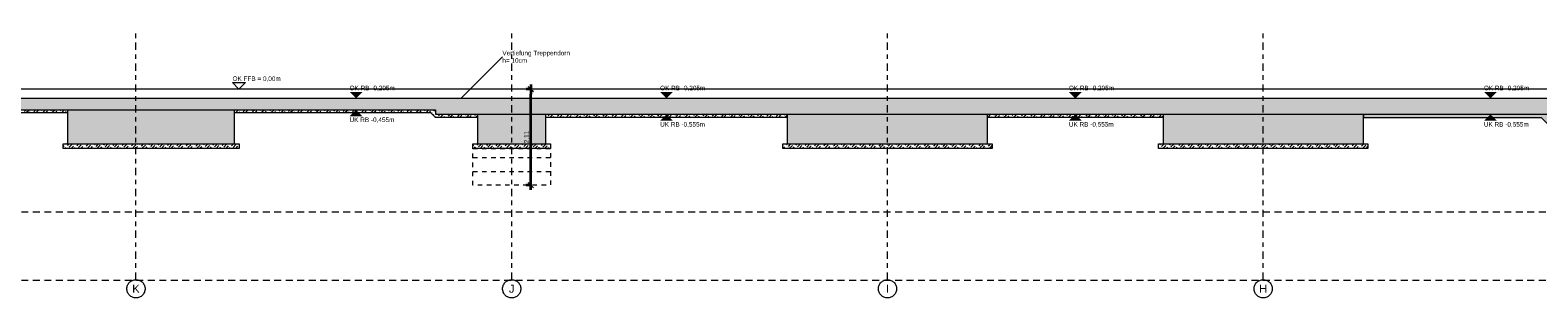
# Model space of a CAD drawing. Header units: metres. Extents: x -273 to 6, y -183 to 13.
# Tile 194 of 256: x -85 to -52, y -55 to -49. Entities that reach past the tile are written whole.
import ezdxf

# ---------------------------------------------------------------- set-up
doc = ezdxf.new("R2010")
doc.units = ezdxf.units.M
doc.header["$LTSCALE"] = 0.05
doc.header["$PDMODE"] = 1
doc.header["$PDSIZE"] = -2
for name, pattern in [('ISO-02 Strichlinie', [3.81, 3.048, -0.762]), ('ISO-03 Gestrichelt mit Abstand-3', [1.524, 0.6096, -0.9144]), ('Linienart-53', [5.291531, 3.175, -1.058062, 0.352704, -0.705764])]:
    doc.linetypes.add(name, pattern=pattern)
doc.layers.get('0').update_dxf_attribs({"lineweight": 25})
doc.layers.add('30 -35 Decken- 0 Decken', color=7, linetype='Continuous', lineweight=35, true_color=0x00ee00)
doc.layers.add('70 -72 Beschriftung- 1 Beschriftung allgemein', color=7, linetype='Continuous', lineweight=9, true_color=0xff6633)
doc.layers.add('70 -71 Achsen- 1 Gebäudeachsen', color=7, linetype='Linienart-53', lineweight=18)
doc.layers.add('Keine', color=7, linetype='Continuous', lineweight=9)
doc.styles.add('Arial', font='arial.ttf')
doc.dimstyles.new('SIA_DIN1356', dxfattribs={"dimtxt": 0.100689, "dimasz": 0.112241, "dimexe": 0.1, "dimexo": 0.15, "dimgap": 0.025, "dimtad": 1, "dimdec": 3, "dimtxsty": 'Arial', "dimblk": 'VW_SLASH-3', "dimblk1": 'VW_SLASH-3', "dimblk2": 'VW_SLASH-3', "dimcen": 0, "dimdle": 0.1, "dimadec": 3, "dimazin": 0, "dimtfac": 1, "dimtdec": 3, "dimtix": 1, "dimtmove": 0, "dimatfit": 0, "dimldrblk": 'VW_FILLEDARROW-1', "dimfxl": 1, "dimfrac": 2, "dimtolj": 1, "dimarcsym": 0})
pattern_1 = [(-135, (0, 0), (0.03535534, -0.03535534), [0.084852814, -0.05656854])]

# ---------------------------------------------------------------- blocks, each defined once
blk = doc.blocks.new('Gruppe-3482')
at = {"color": 255, "transparency": 33554687}
for points in [[(-82.921, 31.985), (-82.941, 31.986), (-82.96, 31.989), (-82.979, 31.994), (-82.998, 32), (-83.015, 32.009), (-83.032, 32.019), (-83.048, 32.031), (-83.062, 32.044), (-83.076, 32.058), (-83.087, 32.074), (-83.097, 32.091), (-83.106, 32.109), (-83.112, 32.127), (-83.117, 32.146), (-83.12, 32.166), (-83.121, 32.185), (-83.12, 32.205), (-83.117, 32.224), (-83.112, 32.243), (-83.106, 32.262), (-83.097, 32.28), (-83.087, 32.296), (-83.076, 32.312), (-83.062, 32.327), (-83.048, 32.34), (-83.032, 32.352), (-83.015, 32.362), (-82.998, 32.37), (-82.979, 32.377), (-82.96, 32.381), (-82.941, 32.384), (-82.921, 32.385), (-82.901, 32.384), (-82.882, 32.381), (-82.863, 32.377), (-82.844, 32.37), (-82.827, 32.362), (-82.81, 32.352), (-82.794, 32.34), (-82.78, 32.327), (-82.766, 32.312), (-82.755, 32.296), (-82.745, 32.28), (-82.736, 32.262), (-82.73, 32.243), (-82.725, 32.224), (-82.722, 32.205), (-82.721, 32.185), (-82.722, 32.166), (-82.725, 32.146), (-82.73, 32.127), (-82.736, 32.109), (-82.745, 32.091), (-82.755, 32.074), (-82.766, 32.058), (-82.78, 32.044), (-82.794, 32.031), (-82.81, 32.019), (-82.827, 32.009), (-82.844, 32), (-82.863, 31.994), (-82.882, 31.989), (-82.901, 31.986)], [(-74.671, 31.985), (-74.691, 31.986), (-74.71, 31.989), (-74.729, 31.994), (-74.748, 32), (-74.765, 32.009), (-74.782, 32.019), (-74.798, 32.031), (-74.812, 32.044), (-74.826, 32.058), (-74.837, 32.074), (-74.847, 32.091), (-74.856, 32.109), (-74.862, 32.127), (-74.867, 32.146), (-74.87, 32.166), (-74.871, 32.185), (-74.87, 32.205), (-74.867, 32.224), (-74.862, 32.243), (-74.856, 32.262), (-74.847, 32.28), (-74.837, 32.296), (-74.826, 32.312), (-74.812, 32.327), (-74.798, 32.34), (-74.782, 32.352), (-74.765, 32.362), (-74.748, 32.37), (-74.729, 32.377), (-74.71, 32.381), (-74.691, 32.384), (-74.671, 32.385), (-74.651, 32.384), (-74.632, 32.381), (-74.613, 32.377), (-74.594, 32.37), (-74.577, 32.362), (-74.56, 32.352), (-74.544, 32.34), (-74.53, 32.327), (-74.516, 32.312), (-74.505, 32.296), (-74.495, 32.28), (-74.486, 32.262), (-74.48, 32.243), (-74.475, 32.224), (-74.472, 32.205), (-74.471, 32.185), (-74.472, 32.166), (-74.475, 32.146), (-74.48, 32.127), (-74.486, 32.109), (-74.495, 32.091), (-74.505, 32.074), (-74.516, 32.058), (-74.53, 32.044), (-74.544, 32.031), (-74.56, 32.019), (-74.577, 32.009), (-74.594, 32), (-74.613, 31.994), (-74.632, 31.989), (-74.651, 31.986)], [(-66.421, 31.985), (-66.441, 31.986), (-66.46, 31.989), (-66.479, 31.994), (-66.498, 32), (-66.515, 32.009), (-66.532, 32.019), (-66.548, 32.031), (-66.562, 32.044), (-66.576, 32.058), (-66.587, 32.074), (-66.597, 32.091), (-66.606, 32.109), (-66.612, 32.127), (-66.617, 32.146), (-66.62, 32.166), (-66.621, 32.185), (-66.62, 32.205), (-66.617, 32.224), (-66.612, 32.243), (-66.606, 32.262), (-66.597, 32.28), (-66.587, 32.296), (-66.576, 32.312), (-66.562, 32.327), (-66.548, 32.34), (-66.532, 32.352), (-66.515, 32.362), (-66.498, 32.37), (-66.479, 32.377), (-66.46, 32.381), (-66.441, 32.384), (-66.421, 32.385), (-66.401, 32.384), (-66.382, 32.381), (-66.363, 32.377), (-66.344, 32.37), (-66.327, 32.362), (-66.31, 32.352), (-66.294, 32.34), (-66.28, 32.327), (-66.266, 32.312), (-66.255, 32.296), (-66.245, 32.28), (-66.236, 32.262), (-66.23, 32.243), (-66.225, 32.224), (-66.222, 32.205), (-66.221, 32.185), (-66.222, 32.166), (-66.225, 32.146), (-66.23, 32.127), (-66.236, 32.109), (-66.245, 32.091), (-66.255, 32.074), (-66.266, 32.058), (-66.28, 32.044), (-66.294, 32.031), (-66.31, 32.019), (-66.327, 32.009), (-66.344, 32), (-66.363, 31.994), (-66.382, 31.989), (-66.401, 31.986)], [(-58.171, 31.985), (-58.191, 31.986), (-58.21, 31.989), (-58.229, 31.994), (-58.248, 32), (-58.265, 32.009), (-58.282, 32.019), (-58.298, 32.031), (-58.312, 32.044), (-58.326, 32.058), (-58.337, 32.074), (-58.347, 32.091), (-58.356, 32.109), (-58.362, 32.127), (-58.367, 32.146), (-58.37, 32.166), (-58.371, 32.185), (-58.37, 32.205), (-58.367, 32.224), (-58.362, 32.243), (-58.356, 32.262), (-58.347, 32.28), (-58.337, 32.296), (-58.326, 32.312), (-58.312, 32.327), (-58.298, 32.34), (-58.282, 32.352), (-58.265, 32.362), (-58.248, 32.37), (-58.229, 32.377), (-58.21, 32.381), (-58.191, 32.384), (-58.171, 32.385), (-58.151, 32.384), (-58.132, 32.381), (-58.113, 32.377), (-58.094, 32.37), (-58.077, 32.362), (-58.06, 32.352), (-58.044, 32.34), (-58.03, 32.327), (-58.016, 32.312), (-58.005, 32.296), (-57.995, 32.28), (-57.986, 32.262), (-57.98, 32.243), (-57.975, 32.224), (-57.972, 32.205), (-57.971, 32.185), (-57.972, 32.166), (-57.975, 32.146), (-57.98, 32.127), (-57.986, 32.109), (-57.995, 32.091), (-58.005, 32.074), (-58.016, 32.058), (-58.03, 32.044), (-58.044, 32.031), (-58.06, 32.019), (-58.077, 32.009), (-58.094, 32), (-58.113, 31.994), (-58.132, 31.989), (-58.151, 31.986)]]:
    blk.add_wipeout(points, dxfattribs=at).dxf.layer = 'Keine'
at = {"layer": '70 -71 Achsen- 1 Gebäudeachsen', "transparency": 33554687}
for p, q in [((-82.921, 32.385), (-82.921, 37.864)), ((-74.671, 32.385), (-74.671, 37.864)), ((-66.421, 32.385), (-66.421, 37.864)), ((-58.171, 32.385), (-58.171, 37.864))]:
    blk.add_line(p, q, dxfattribs=at)
at = {"layer": 'Keine', "transparency": 33554687, "flags": 128}
for points in [[(-82.921, 31.985), (-82.941, 31.986), (-82.96, 31.989), (-82.979, 31.994), (-82.998, 32), (-83.015, 32.009), (-83.032, 32.019), (-83.048, 32.031), (-83.062, 32.044), (-83.076, 32.058), (-83.087, 32.074), (-83.097, 32.091), (-83.106, 32.109), (-83.112, 32.127), (-83.117, 32.146), (-83.12, 32.166), (-83.121, 32.185), (-83.12, 32.205), (-83.117, 32.224), (-83.112, 32.243), (-83.106, 32.262), (-83.097, 32.28), (-83.087, 32.296), (-83.076, 32.312), (-83.062, 32.327), (-83.048, 32.34), (-83.032, 32.352), (-83.015, 32.362), (-82.998, 32.37), (-82.979, 32.377), (-82.96, 32.381), (-82.941, 32.384), (-82.921, 32.385), (-82.901, 32.384), (-82.882, 32.381), (-82.863, 32.377), (-82.844, 32.37), (-82.827, 32.362), (-82.81, 32.352), (-82.794, 32.34), (-82.78, 32.327), (-82.766, 32.312), (-82.755, 32.296), (-82.745, 32.28), (-82.736, 32.262), (-82.73, 32.243), (-82.725, 32.224), (-82.722, 32.205), (-82.721, 32.185), (-82.722, 32.166), (-82.725, 32.146), (-82.73, 32.127), (-82.736, 32.109), (-82.745, 32.091), (-82.755, 32.074), (-82.766, 32.058), (-82.78, 32.044), (-82.794, 32.031), (-82.81, 32.019), (-82.827, 32.009), (-82.844, 32), (-82.863, 31.994), (-82.882, 31.989), (-82.901, 31.986)], [(-74.671, 31.985), (-74.691, 31.986), (-74.71, 31.989), (-74.729, 31.994), (-74.748, 32), (-74.765, 32.009), (-74.782, 32.019), (-74.798, 32.031), (-74.812, 32.044), (-74.826, 32.058), (-74.837, 32.074), (-74.847, 32.091), (-74.856, 32.109), (-74.862, 32.127), (-74.867, 32.146), (-74.87, 32.166), (-74.871, 32.185), (-74.87, 32.205), (-74.867, 32.224), (-74.862, 32.243), (-74.856, 32.262), (-74.847, 32.28), (-74.837, 32.296), (-74.826, 32.312), (-74.812, 32.327), (-74.798, 32.34), (-74.782, 32.352), (-74.765, 32.362), (-74.748, 32.37), (-74.729, 32.377), (-74.71, 32.381), (-74.691, 32.384), (-74.671, 32.385), (-74.651, 32.384), (-74.632, 32.381), (-74.613, 32.377), (-74.594, 32.37), (-74.577, 32.362), (-74.56, 32.352), (-74.544, 32.34), (-74.53, 32.327), (-74.516, 32.312), (-74.505, 32.296), (-74.495, 32.28), (-74.486, 32.262), (-74.48, 32.243), (-74.475, 32.224), (-74.472, 32.205), (-74.471, 32.185), (-74.472, 32.166), (-74.475, 32.146), (-74.48, 32.127), (-74.486, 32.109), (-74.495, 32.091), (-74.505, 32.074), (-74.516, 32.058), (-74.53, 32.044), (-74.544, 32.031), (-74.56, 32.019), (-74.577, 32.009), (-74.594, 32), (-74.613, 31.994), (-74.632, 31.989), (-74.651, 31.986)], [(-66.421, 31.985), (-66.441, 31.986), (-66.46, 31.989), (-66.479, 31.994), (-66.498, 32), (-66.515, 32.009), (-66.532, 32.019), (-66.548, 32.031), (-66.562, 32.044), (-66.576, 32.058), (-66.587, 32.074), (-66.597, 32.091), (-66.606, 32.109), (-66.612, 32.127), (-66.617, 32.146), (-66.62, 32.166), (-66.621, 32.185), (-66.62, 32.205), (-66.617, 32.224), (-66.612, 32.243), (-66.606, 32.262), (-66.597, 32.28), (-66.587, 32.296), (-66.576, 32.312), (-66.562, 32.327), (-66.548, 32.34), (-66.532, 32.352), (-66.515, 32.362), (-66.498, 32.37), (-66.479, 32.377), (-66.46, 32.381), (-66.441, 32.384), (-66.421, 32.385), (-66.401, 32.384), (-66.382, 32.381), (-66.363, 32.377), (-66.344, 32.37), (-66.327, 32.362), (-66.31, 32.352), (-66.294, 32.34), (-66.28, 32.327), (-66.266, 32.312), (-66.255, 32.296), (-66.245, 32.28), (-66.236, 32.262), (-66.23, 32.243), (-66.225, 32.224), (-66.222, 32.205), (-66.221, 32.185), (-66.222, 32.166), (-66.225, 32.146), (-66.23, 32.127), (-66.236, 32.109), (-66.245, 32.091), (-66.255, 32.074), (-66.266, 32.058), (-66.28, 32.044), (-66.294, 32.031), (-66.31, 32.019), (-66.327, 32.009), (-66.344, 32), (-66.363, 31.994), (-66.382, 31.989), (-66.401, 31.986)], [(-58.171, 31.985), (-58.191, 31.986), (-58.21, 31.989), (-58.229, 31.994), (-58.248, 32), (-58.265, 32.009), (-58.282, 32.019), (-58.298, 32.031), (-58.312, 32.044), (-58.326, 32.058), (-58.337, 32.074), (-58.347, 32.091), (-58.356, 32.109), (-58.362, 32.127), (-58.367, 32.146), (-58.37, 32.166), (-58.371, 32.185), (-58.37, 32.205), (-58.367, 32.224), (-58.362, 32.243), (-58.356, 32.262), (-58.347, 32.28), (-58.337, 32.296), (-58.326, 32.312), (-58.312, 32.327), (-58.298, 32.34), (-58.282, 32.352), (-58.265, 32.362), (-58.248, 32.37), (-58.229, 32.377), (-58.21, 32.381), (-58.191, 32.384), (-58.171, 32.385), (-58.151, 32.384), (-58.132, 32.381), (-58.113, 32.377), (-58.094, 32.37), (-58.077, 32.362), (-58.06, 32.352), (-58.044, 32.34), (-58.03, 32.327), (-58.016, 32.312), (-58.005, 32.296), (-57.995, 32.28), (-57.986, 32.262), (-57.98, 32.243), (-57.975, 32.224), (-57.972, 32.205), (-57.971, 32.185), (-57.972, 32.166), (-57.975, 32.146), (-57.98, 32.127), (-57.986, 32.109), (-57.995, 32.091), (-58.005, 32.074), (-58.016, 32.058), (-58.03, 32.044), (-58.044, 32.031), (-58.06, 32.019), (-58.077, 32.009), (-58.094, 32), (-58.113, 31.994), (-58.132, 31.989), (-58.151, 31.986)]]:
    blk.add_lwpolyline(points, close=True, dxfattribs=at)
at = {"layer": 'Keine', "transparency": 33554687, "char_height": 0.176, "attachment_point": 5, "line_spacing_factor": 0.970891, "style": 'Arial'}
for s, insert in [('K', (-82.921, 32.185)), ('J', (-74.671, 32.185)), ('I', (-66.421, 32.185)), ('H', (-58.171, 32.185))]:
    blk.add_mtext(s, dxfattribs=dict(at, insert=insert))
blk = doc.blocks.new('VW_SLASH-3')
at = {"color": 0, "linetype": 'ByBlock', "lineweight": -2, "transparency": 16777216}
blk.add_line((0.89, 0), (-1, 0), dxfattribs=at)
at = {"color": 0, "lineweight": 20, "transparency": 16777216, "flags": 128}
blk.add_lwpolyline([(0.5, 0.5), (-0.5, -0.5)], dxfattribs=at)
blk = doc.blocks.new('*D4742')
at = {"layer": '30 -35 Decken- 0 Decken', "color": 0, "linetype": 'Continuous', "lineweight": -2}
for p, q in [((-74.235, 36.571), (-74.352, 36.571)), ((-74.252, 34.573), (-74.252, 36.459)), ((-74.235, 34.461), (-74.352, 34.461))]:
    blk.add_line(p, q, dxfattribs=at)
at = {"layer": 'Defpoints', "color": 0}
for p in [(-74.252, 36.571), (-74.085, 36.571), (-74.085, 34.461)]:
    blk.add_point(p, dxfattribs=at)
at = {"layer": '30 -35 Decken- 0 Decken', "color": 0, "lineweight": -2, "xscale": 0.1122412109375, "yscale": 0.1122412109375, "zscale": 0.1122412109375}
for p, rotation in [((-74.252, 36.571), 90), ((-74.252, 34.461), 270)]:
    blk.add_blockref('VW_SLASH-3', p, dxfattribs=dict(at, rotation=rotation))
at = {"layer": '30 -35 Decken- 0 Decken', "color": 0, "lineweight": 9, "insert": (-74.338, 35.516), "char_height": 0.1007, "attachment_point": 5, "rotation": 90, "style": 'Arial'}
blk.add_mtext('\\A1;2,11', dxfattribs=at)
blk = doc.blocks.new('VW_FILLEDARROW-1')
at = {"linetype": 'Continuous', "lineweight": 0, "transparency": 16777216}
blk.add_hatch(color=0, dxfattribs=at).paths.add_polyline_path([(-1.41, 0.38), (0, 0), (-1.41, -0.38)])
at = {"color": 0, "lineweight": 5, "transparency": 16777216, "flags": 128}
blk.add_lwpolyline([(-1.41, 0.38), (0, 0), (-1.41, -0.38)], close=True, dxfattribs=at)
blk = doc.blocks.new('Gruppe-3483')
at = {"layer": '30 -35 Decken- 0 Decken', "color": 7, "insert": (-74.87582463, 37.41203147), "char_height": 0.1006886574, "attachment_point": 1, "line_spacing_factor": 0.970891, "style": 'Arial'}
blk.add_mtext('Vertiefung Treppendorn\\Ph= 10cm', dxfattribs=at)
at = {"color": 255, "linetype": 'Continuous', "lineweight": 9}
for points in [[(-49.79599996, 36.57119107), (-99.54599996, 36.57119107), (-99.54599996, 36.36619107), (-49.79599996, 36.36619107)], [(-89.67099996, 36.11619107), (-84.42099996, 36.11619107), (-84.42099996, 36.04619107), (-89.67099996, 36.04619107)], [(-75.42099996, 35.94619107), (-76.34599996, 35.94619107), (-76.44599996, 36.04619107), (-80.75599996, 36.04619107), (-80.75599996, 36.11619107), (-76.34599996, 36.11619107), (-76.34599996, 36.01619107), (-75.42099996, 36.01619107)], [(-73.92099996, 36.01619107), (-68.62099996, 36.01619107), (-68.62099996, 35.94619107), (-73.92099996, 35.94619107)], [(-64.22099996, 36.01619107), (-60.37099996, 36.01619107), (-60.37099996, 35.94619107), (-64.22099996, 35.94619107)], [(-84.52099996, 35.36619107), (-80.65599996, 35.36619107), (-80.65599996, 35.26619107), (-84.52099996, 35.26619107)], [(-75.52099996, 35.36619107), (-73.82099996, 35.36619107), (-73.82099996, 35.26619107), (-75.52099996, 35.26619107)], [(-68.72099996, 35.36619107), (-64.12099996, 35.36619107), (-64.12099996, 35.26619107), (-68.72099996, 35.26619107)], [(-60.47099996, 35.36619107), (-55.87099996, 35.36619107), (-55.87099996, 35.26619107), (-60.47099996, 35.26619107)]]:
    blk.add_wipeout(points, dxfattribs=at).dxf.layer = '30 -35 Decken- 0 Decken'
at = {"layer": '30 -35 Decken- 0 Decken', "linetype": 'Continuous', "lineweight": 9}
h = blk.add_hatch(dxfattribs=at)
h.set_pattern_fill('5_Beton unbewehrt', style=0, pattern_type=2)
h.set_pattern_definition(pattern_1)
h.paths.add_polyline_path([(-89.67099996, 36.11619107), (-84.42099996, 36.11619107), (-84.42099996, 36.04619107), (-89.67099996, 36.04619107)])
h = blk.add_hatch(dxfattribs=at)
h.set_pattern_fill('5_Beton unbewehrt', style=0, pattern_type=2)
h.set_pattern_definition(pattern_1)
h.paths.add_polyline_path([(-75.42099996, 35.94619107), (-76.34599996, 35.94619107), (-76.44599996, 36.04619107), (-80.75599996, 36.04619107), (-80.75599996, 36.11619107), (-76.34599996, 36.11619107), (-76.34599996, 36.01619107), (-75.42099996, 36.01619107)])
h = blk.add_hatch(dxfattribs=at)
h.set_pattern_fill('5_Beton unbewehrt', style=0, pattern_type=2)
h.set_pattern_definition(pattern_1)
h.paths.add_polyline_path([(-73.92099996, 36.01619107), (-68.62099996, 36.01619107), (-68.62099996, 35.94619107), (-73.92099996, 35.94619107)])
h = blk.add_hatch(dxfattribs=at)
h.set_pattern_fill('5_Beton unbewehrt', style=0, pattern_type=2)
h.set_pattern_definition(pattern_1)
h.paths.add_polyline_path([(-64.22099996, 36.01619107), (-60.37099996, 36.01619107), (-60.37099996, 35.94619107), (-64.22099996, 35.94619107)])
h = blk.add_hatch(dxfattribs=at)
h.set_pattern_fill('5_Beton unbewehrt', style=0, pattern_type=2)
h.set_pattern_definition(pattern_1)
h.paths.add_polyline_path([(-84.52099996, 35.36619107), (-80.65599996, 35.36619107), (-80.65599996, 35.26619107), (-84.52099996, 35.26619107)])
h = blk.add_hatch(dxfattribs=at)
h.set_pattern_fill('5_Beton unbewehrt', style=0, pattern_type=2)
h.set_pattern_definition(pattern_1)
h.paths.add_polyline_path([(-75.52099996, 35.36619107), (-73.82099996, 35.36619107), (-73.82099996, 35.26619107), (-75.52099996, 35.26619107)])
h = blk.add_hatch(dxfattribs=at)
h.set_pattern_fill('5_Beton unbewehrt', style=0, pattern_type=2)
h.set_pattern_definition(pattern_1)
h.paths.add_polyline_path([(-68.72099996, 35.36619107), (-64.12099996, 35.36619107), (-64.12099996, 35.26619107), (-68.72099996, 35.26619107)])
h = blk.add_hatch(dxfattribs=at)
h.set_pattern_fill('5_Beton unbewehrt', style=0, pattern_type=2)
h.set_pattern_definition(pattern_1)
h.paths.add_polyline_path([(-60.47099996, 35.36619107), (-55.87099996, 35.36619107), (-55.87099996, 35.26619107), (-60.47099996, 35.26619107)])
at = {"layer": '30 -35 Decken- 0 Decken', "color": 7, "linetype": 'Continuous', "lineweight": 9, "flags": 128}
for points in [[(-49.79599996, 36.57119107), (-99.54599996, 36.57119107), (-99.54599996, 36.36619107), (-49.79599996, 36.36619107)], [(-89.67099996, 36.11619107), (-84.42099996, 36.11619107), (-84.42099996, 36.04619107), (-89.67099996, 36.04619107)], [(-75.42099996, 35.94619107), (-76.34599996, 35.94619107), (-76.44599996, 36.04619107), (-80.75599996, 36.04619107), (-80.75599996, 36.11619107), (-76.34599996, 36.11619107), (-76.34599996, 36.01619107), (-75.42099996, 36.01619107)], [(-73.92099996, 36.01619107), (-68.62099996, 36.01619107), (-68.62099996, 35.94619107), (-73.92099996, 35.94619107)], [(-64.22099996, 36.01619107), (-60.37099996, 36.01619107), (-60.37099996, 35.94619107), (-64.22099996, 35.94619107)], [(-84.52099996, 35.36619107), (-80.65599996, 35.36619107), (-80.65599996, 35.26619107), (-84.52099996, 35.26619107)], [(-75.52099996, 35.36619107), (-73.82099996, 35.36619107), (-73.82099996, 35.26619107), (-75.52099996, 35.26619107)], [(-68.72099996, 35.36619107), (-64.12099996, 35.36619107), (-64.12099996, 35.26619107), (-68.72099996, 35.26619107)], [(-60.47099996, 35.36619107), (-55.87099996, 35.36619107), (-55.87099996, 35.26619107), (-60.47099996, 35.26619107)]]:
    blk.add_lwpolyline(points, close=True, dxfattribs=at)
at = {"layer": '30 -35 Decken- 0 Decken', "color": 7, "linetype": 'Continuous', "lineweight": 9}
for points in [[(-78.08849996, 36.36619107), (-78.2307643, 36.50845541), (-77.94623563, 36.50845541)], [(-71.27099996, 36.36619107), (-71.4132643, 36.50845541), (-71.12873563, 36.50845541)], [(-62.29599996, 36.36619107), (-62.4382643, 36.50845541), (-62.15373563, 36.50845541)], [(-53.18349996, 36.36619107), (-53.3257643, 36.50845541), (-53.04123563, 36.50845541)], [(-78.08849996, 36.11619107), (-78.2307643, 35.97392674), (-77.94623563, 35.97392674)], [(-71.27099996, 36.01619107), (-71.4132643, 35.87392674), (-71.12873563, 35.87392674)], [(-62.29599996, 36.01619107), (-62.4382643, 35.87392674), (-62.15373563, 35.87392674)]]:
    blk.add_solid(points, dxfattribs=at)
at = {"layer": 'Keine'}
blk.add_line((-76.08701053, 36.0655847), (-74.87582463, 37.27677059), dxfattribs=at)
at = {"layer": '30 -35 Decken- 0 Decken', "color": 7, "char_height": 0.1006886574, "attachment_point": 1, "line_spacing_factor": 0.970891, "style": 'Arial'}
for s, insert in [('OK RB -0,205m', (-78.2307643, 36.64371629)), ('OK RB -0,205m', (-71.4132643, 36.64371629)), ('OK RB -0,205m', (-62.4382643, 36.64371629)), ('OK RB -0,205m', (-53.3257643, 36.64371629)), ('UK RB -0,455m', (-78.2307643, 35.94690984)), ('UK RB -0,555m', (-71.4132643, 35.84690984)), ('UK RB -0,555m', (-62.4382643, 35.84690984))]:
    blk.add_mtext(s, dxfattribs=dict(at, insert=insert))
at = {"color": 255, "linetype": 'Continuous', "lineweight": 9}
for points in [[(-80.65879279, 36.57119107), (-80.80105713, 36.71345541), (-80.51652846, 36.71345541)], [(-27.01499491, 35.70619107), (-26.02099996, 35.70619107), (-26.02099996, 35.77619107), (-26.51099996, 35.77619107), (-26.51099996, 35.87619107), (-28.82099996, 35.87619107), (-28.82099996, 34.41619107), (-50.39599996, 34.41619107), (-50.39599996, 36.01619107), (-55.97099996, 36.01619107), (-55.97099996, 35.94619107), (-52.06599996, 35.94619107), (-50.46599996, 34.34619107), (-28.75099996, 34.34619107), (-27.39099996, 35.70619107)]]:
    blk.add_wipeout(points, dxfattribs=at).dxf.layer = '30 -35 Decken- 0 Decken'
at = {"layer": '30 -35 Decken- 0 Decken', "linetype": 'Continuous', "lineweight": 9}
h = blk.add_hatch(dxfattribs=at)
h.set_pattern_fill('5_Beton unbewehrt', style=0, pattern_type=2)
h.set_pattern_definition(pattern_1)
h.paths.add_polyline_path([(-27.01499491, 35.70619107), (-26.02099996, 35.70619107), (-26.02099996, 35.77619107), (-26.51099996, 35.77619107), (-26.51099996, 35.87619107), (-28.82099996, 35.87619107), (-28.82099996, 34.41619107), (-50.39599996, 34.41619107), (-50.39599996, 36.01619107), (-55.97099996, 36.01619107), (-55.97099996, 35.94619107), (-52.06599996, 35.94619107), (-50.46599996, 34.34619107), (-28.75099996, 34.34619107), (-27.39099996, 35.70619107)])
at = {"layer": '30 -35 Decken- 0 Decken', "color": 7, "linetype": 'Continuous', "lineweight": 9, "flags": 128}
for points in [[(-80.65879279, 36.57119107), (-80.80105713, 36.71345541), (-80.51652846, 36.71345541)], [(-27.01499491, 35.70619107), (-26.02099996, 35.70619107), (-26.02099996, 35.77619107), (-26.51099996, 35.77619107), (-26.51099996, 35.87619107), (-28.82099996, 35.87619107), (-28.82099996, 34.41619107), (-50.39599996, 34.41619107), (-50.39599996, 36.01619107), (-55.97099996, 36.01619107), (-55.97099996, 35.94619107), (-52.06599996, 35.94619107), (-50.46599996, 34.34619107), (-28.75099996, 34.34619107), (-27.39099996, 35.70619107)]]:
    blk.add_lwpolyline(points, close=True, dxfattribs=at)
at = {"layer": '30 -35 Decken- 0 Decken', "color": 7, "linetype": 'Continuous', "lineweight": 9}
blk.add_solid([(-53.18349996, 36.01619107), (-53.3257643, 35.87392674), (-53.04123563, 35.87392674)], dxfattribs=at)
at = {"layer": '30 -35 Decken- 0 Decken', "color": 7, "char_height": 0.1006886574, "attachment_point": 1, "line_spacing_factor": 0.970891, "style": 'Arial'}
for s, insert in [('OK FFB = 0,00m', (-80.80105713, 36.84871629)), ('UK RB -0,555m', (-53.3257643, 35.84690984))]:
    blk.add_mtext(s, dxfattribs=dict(at, insert=insert))
at = {"color": 255, "linetype": 'Continuous', "lineweight": 9}
blk.add_wipeout([(-167.72099996, 35.36619107), (-167.72099996, 36.01619107), (-165.69599318, 36.01619107), (-165.69599318, 35.91619107), (-164.29599996, 35.91619107), (-164.29599996, 35.07119107), (-164.62599996, 35.07119107), (-164.62599996, 34.07119107), (-161.56599996, 34.07119107), (-161.56599996, 35.07119107), (-161.89599996, 35.07119107), (-161.89599996, 36.11619107), (-160.82099996, 36.11619107), (-160.82099996, 35.36619107), (-159.62099996, 35.36619107), (-159.62099996, 36.11619107), (-153.72099996, 36.11619107), (-153.72099996, 35.36619107), (-151.52099996, 35.36619107), (-151.52099996, 36.11619107), (-146.12099996, 36.11619107), (-146.12099996, 35.36619107), (-143.92099996, 35.36619107), (-143.92099996, 36.11619107), (-138.52099996, 36.11619107), (-138.52099996, 35.36619107), (-136.32099996, 35.36619107), (-136.32099996, 36.11619107), (-130.92099996, 36.11619107), (-130.92099996, 35.36619107), (-128.72099996, 35.36619107), (-128.72099996, 36.11619107), (-123.32099996, 36.11619107), (-123.32099996, 35.36619107), (-121.12099996, 35.36619107), (-121.12099996, 36.11619107), (-115.72099996, 36.11619107), (-115.72099996, 35.36619107), (-113.52099996, 35.36619107), (-113.52099996, 36.11619107), (-108.12099996, 36.11619107), (-108.12099996, 35.36619107), (-105.92099996, 35.36619107), (-105.92099996, 36.11619107), (-101.74599996, 36.11619107), (-101.74599996, 35.07119107), (-102.09599996, 35.07119107), (-102.09599996, 34.07119107), (-98.82099996, 34.07119107), (-98.82099996, 36.11619107), (-94.92099996, 36.11619107), (-94.92099996, 35.36619107), (-93.72099996, 35.36619107), (-93.72099996, 36.11619107), (-92.67099996, 36.11619107), (-92.67099996, 35.36619107), (-89.67099996, 35.36619107), (-89.67099996, 36.11619107), (-84.42099996, 36.11619107), (-84.42099996, 35.36619107), (-80.75599996, 35.36619107), (-80.75599996, 36.11619107), (-76.34599996, 36.11619107), (-76.34599996, 36.01619107), (-75.42099996, 36.01619107), (-75.42099996, 35.36619107), (-73.92099996, 35.36619107), (-73.92099996, 36.01619107), (-68.62099996, 36.01619107), (-68.62099996, 35.36619107), (-64.22099996, 35.36619107), (-64.22099996, 36.01619107), (-60.37099996, 36.01619107), (-60.37099996, 35.36619107), (-55.97099996, 35.36619107), (-55.97099996, 36.01619107), (-50.19599996, 36.01619107), (-50.19599996, 34.55619107), (-29.02099996, 34.55619107), (-29.02099996, 36.01619107), (-26.37099996, 36.01619107), (-26.37099996, 35.91619107), (-25.92099996, 35.91619107), (-25.92099996, 35.36619107), (-24.42099996, 35.36619107), (-24.42099996, 36.11619107), (-24.97099996, 36.11619107), (-24.97099996, 36.36619107), (-29.42099996, 36.36619107), (-29.42099996, 35.15619107), (-49.79599996, 35.15619107), (-49.79599996, 36.36619107), (-99.54599996, 36.36619107), (-99.54599996, 35.07119107), (-101.34599996, 35.07119107), (-101.34599996, 36.36619107), (-162.29599996, 36.36619107), (-162.29599996, 35.07119107), (-163.89599996, 35.07119107), (-163.89599996, 36.36619107), (-168.02099996, 36.36619107), (-168.02099996, 35.36619107)], dxfattribs=at).dxf.layer = '30 -35 Decken- 0 Decken'
at = {"layer": '30 -35 Decken- 0 Decken', "linetype": 'Continuous', "lineweight": 9}
h = blk.add_hatch(dxfattribs=at)
h.set_pattern_fill('Stahlbeton1  SRF', style=0, pattern_type=2)
h.set_pattern_definition([(45, (0, 0), (0.07071068, -0.07071068), []), (45, (0.03536, -0.03536), (0.07071068, -0.07071068), [0.075, -0.05])])
h.paths.add_polyline_path([(-167.72099996, 35.36619107), (-167.72099996, 36.01619107), (-165.69599318, 36.01619107), (-165.69599318, 35.91619107), (-164.29599996, 35.91619107), (-164.29599996, 35.07119107), (-164.62599996, 35.07119107), (-164.62599996, 34.07119107), (-161.56599996, 34.07119107), (-161.56599996, 35.07119107), (-161.89599996, 35.07119107), (-161.89599996, 36.11619107), (-160.82099996, 36.11619107), (-160.82099996, 35.36619107), (-159.62099996, 35.36619107), (-159.62099996, 36.11619107), (-153.72099996, 36.11619107), (-153.72099996, 35.36619107), (-151.52099996, 35.36619107), (-151.52099996, 36.11619107), (-146.12099996, 36.11619107), (-146.12099996, 35.36619107), (-143.92099996, 35.36619107), (-143.92099996, 36.11619107), (-138.52099996, 36.11619107), (-138.52099996, 35.36619107), (-136.32099996, 35.36619107), (-136.32099996, 36.11619107), (-130.92099996, 36.11619107), (-130.92099996, 35.36619107), (-128.72099996, 35.36619107), (-128.72099996, 36.11619107), (-123.32099996, 36.11619107), (-123.32099996, 35.36619107), (-121.12099996, 35.36619107), (-121.12099996, 36.11619107), (-115.72099996, 36.11619107), (-115.72099996, 35.36619107), (-113.52099996, 35.36619107), (-113.52099996, 36.11619107), (-108.12099996, 36.11619107), (-108.12099996, 35.36619107), (-105.92099996, 35.36619107), (-105.92099996, 36.11619107), (-101.74599996, 36.11619107), (-101.74599996, 35.07119107), (-102.09599996, 35.07119107), (-102.09599996, 34.07119107), (-98.82099996, 34.07119107), (-98.82099996, 36.11619107), (-94.92099996, 36.11619107), (-94.92099996, 35.36619107), (-93.72099996, 35.36619107), (-93.72099996, 36.11619107), (-92.67099996, 36.11619107), (-92.67099996, 35.36619107), (-89.67099996, 35.36619107), (-89.67099996, 36.11619107), (-84.42099996, 36.11619107), (-84.42099996, 35.36619107), (-80.75599996, 35.36619107), (-80.75599996, 36.11619107), (-76.34599996, 36.11619107), (-76.34599996, 36.01619107), (-75.42099996, 36.01619107), (-75.42099996, 35.36619107), (-73.92099996, 35.36619107), (-73.92099996, 36.01619107), (-68.62099996, 36.01619107), (-68.62099996, 35.36619107), (-64.22099996, 35.36619107), (-64.22099996, 36.01619107), (-60.37099996, 36.01619107), (-60.37099996, 35.36619107), (-55.97099996, 35.36619107), (-55.97099996, 36.01619107), (-50.19599996, 36.01619107), (-50.19599996, 34.55619107), (-29.02099996, 34.55619107), (-29.02099996, 36.01619107), (-26.37099996, 36.01619107), (-26.37099996, 35.91619107), (-25.92099996, 35.91619107), (-25.92099996, 35.36619107), (-24.42099996, 35.36619107), (-24.42099996, 36.11619107), (-24.97099996, 36.11619107), (-24.97099996, 36.36619107), (-29.42099996, 36.36619107), (-29.42099996, 35.15619107), (-49.79599996, 35.15619107), (-49.79599996, 36.36619107), (-99.54599996, 36.36619107), (-99.54599996, 35.07119107), (-101.34599996, 35.07119107), (-101.34599996, 36.36619107), (-162.29599996, 36.36619107), (-162.29599996, 35.07119107), (-163.89599996, 35.07119107), (-163.89599996, 36.36619107), (-168.02099996, 36.36619107), (-168.02099996, 35.36619107)])
at = {"layer": '30 -35 Decken- 0 Decken', "color": 7, "linetype": 'Continuous', "lineweight": 9}
for p, q in [((-84.42099996, 36.11619107), (-80.75599996, 36.11619107)), ((-75.42099996, 36.01619107), (-73.92099996, 36.01619107)), ((-68.62099996, 36.01619107), (-64.22099996, 36.01619107)), ((-60.37099996, 36.01619107), (-55.97099996, 36.01619107))]:
    blk.add_line(p, q, dxfattribs=at)
at = {"layer": '30 -35 Decken- 0 Decken', "color": 7, "linetype": 'Continuous', "lineweight": 9, "flags": 128}
for points in [[(-89.67099996, 36.11619107), (-84.42099996, 36.11619107), (-84.42099996, 35.36619107), (-80.75599996, 35.36619107), (-80.75599996, 36.11619107), (-76.34599996, 36.11619107), (-76.34599996, 36.01619107), (-75.42099996, 36.01619107), (-75.42099996, 35.36619107), (-73.92099996, 35.36619107), (-73.92099996, 36.01619107), (-68.62099996, 36.01619107), (-68.62099996, 35.36619107), (-64.22099996, 35.36619107), (-64.22099996, 36.01619107), (-60.37099996, 36.01619107), (-60.37099996, 35.36619107), (-55.97099996, 35.36619107), (-55.97099996, 36.01619107), (-50.19599996, 36.01619107)], [(-49.79599996, 36.36619107), (-99.54599996, 36.36619107)]]:
    blk.add_lwpolyline(points, dxfattribs=at)
at = {"layer": '70 -71 Achsen- 1 Gebäudeachsen', "color": 7, "transparency": 33554687}
blk.add_blockref('Gruppe-3482', (0, 0), dxfattribs=at)
at = {"layer": '30 -35 Decken- 0 Decken', "color": 7, "linetype": 'ISO-03 Gestrichelt mit Abstand-3', "lineweight": 9}
for p, q in [((-75.52099996, 35.0645244), (-73.82099996, 35.0645244)), ((-75.52099996, 34.76285774), (-73.82099996, 34.76285774))]:
    blk.add_line(p, q, dxfattribs=at)
at = {"layer": '30 -35 Decken- 0 Decken', "color": 7, "linetype": 'ISO-03 Gestrichelt mit Abstand-3', "lineweight": 9, "flags": 128}
blk.add_lwpolyline([(-75.52099996, 35.26619107), (-73.82099996, 35.26619107), (-73.82099996, 34.46119107), (-75.52099996, 34.46119107)], close=True, dxfattribs=at)
at = {"layer": '30 -35 Decken- 0 Decken', "color": 7, "linetype": 'Continuous', "lineweight": 9}
dim = blk.add_linear_dim(base=(-74.2521146, 36.57119107), p1=(-74.08513972, 34.46119107), p2=(-74.08513972, 36.57119107), angle=270, text='2,11', dimstyle='SIA_DIN1356', override={"dimtxt": 0.100689, "dimgap": 0.025, "dimdec": 8, "dimpost": '<>', "dimtxsty": 'Arial', "dimtmove": 2}, dxfattribs=at)
dim.commit()
dim.dimension.update_dxf_attribs({"geometry": '*D4742', "text_midpoint": (-74.33757814, 35.51619107)})
blk = doc.blocks.new('_FU_2D LP9 (3D)')
at = {"layer": '30 -35 Decken- 0 Decken', "color": 7}
blk.add_blockref('Gruppe-3483', (0, 0), dxfattribs=at)
at = {"layer": '70 -72 Beschriftung- 1 Beschriftung allgemein', "linetype": 'ISO-02 Strichlinie'}
for p, q in [((-183.8724, 33.8712), (1.1339, 33.8712)), ((-183.8724, 32.3712), (1.1339, 32.3712))]:
    blk.add_line(p, q, dxfattribs=at)

msp = doc.modelspace()

# ---------------------------------------------------------------- block references
at = {"layer": 'Keine', "color": 1}
msp.add_blockref('_FU_2D LP9 (3D)', (-0.071, -87.155), dxfattribs=at)

doc.saveas('drawing.dxf')
